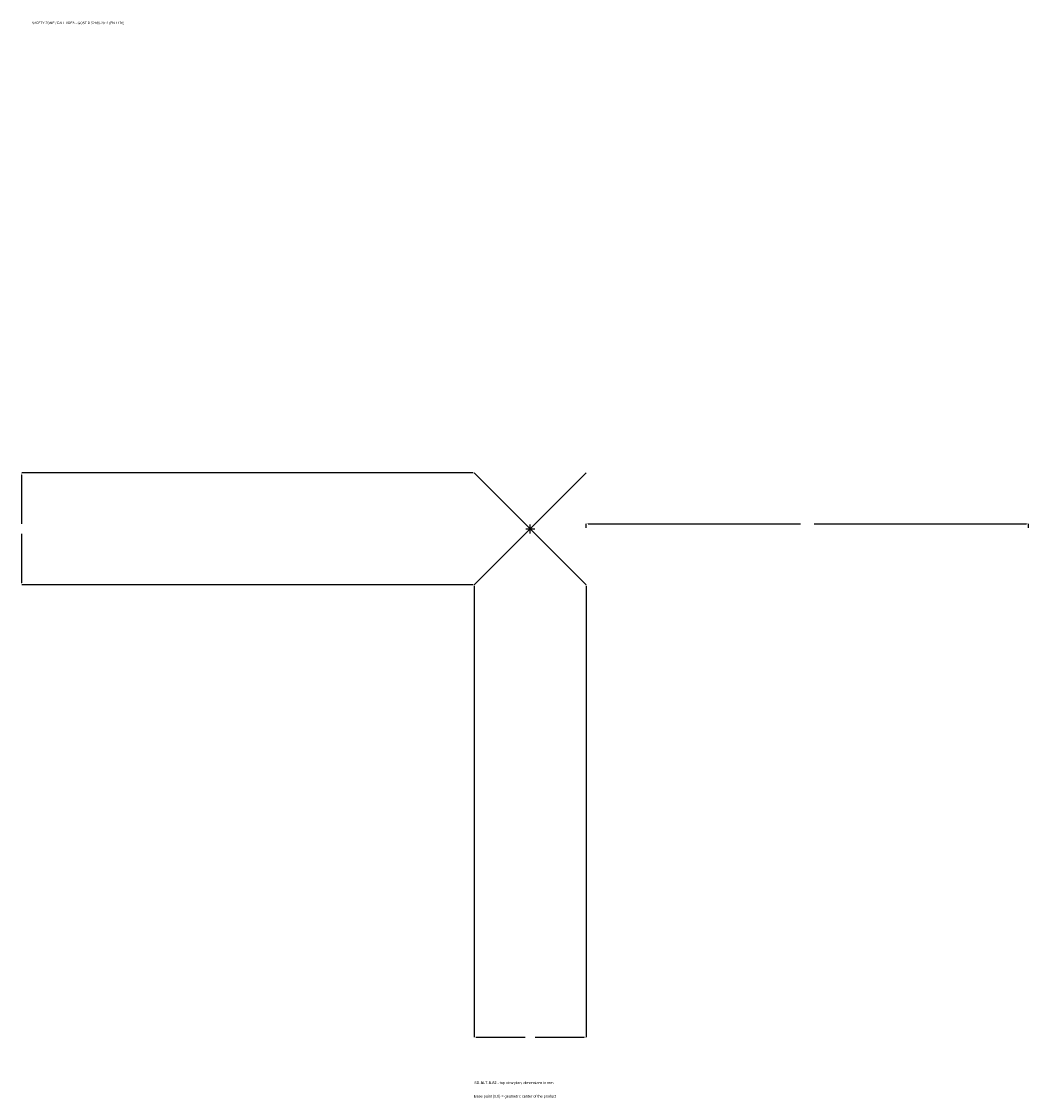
# Model space of a CAD drawing. Extents: x -1725 to 1690, y -1933 to 1722.
import ezdxf

# ---------------------------------------------------------------- set-up
doc = ezdxf.new("R2010")
doc.units = 0
for name, color, linetype in [('GP_MAF_zona_bezopasnosti', 1, 'Continuous'), ('ZSK_DANNYE', 3, 'Continuous'), ('ZSK_KONTUR', 7, 'Continuous'), ('ZSK_RAZMERY', 8, 'Continuous')]:
    doc.layers.add(name, color=color, linetype=linetype)
doc.dimstyles.new('ORION', dxfattribs={"dimtxt": 11.4, "dimasz": 6.84, "dimexe": 1.25, "dimexo": 3.42, "dimtad": 1, "dimcen": 2.5, "dimazin": 3, "dimtfac": 1, "dimtmove": 0, "dimatfit": 3})

# ---------------------------------------------------------------- blocks, each defined once
blk = doc.blocks.new('_CLOSEDFILLED')
at = {"color": 0, "linetype": 'BYBLOCK'}
blk.add_solid([(-1, 0.16), (0, 0), (-1, -0.16)], dxfattribs=at)
blk = doc.blocks.new('*D1')
for p, q in [((-190, -193.42), (-190, -1724.2)), ((190, -193.42), (190, -1724.2)), ((-183.16, -1724.2), (-17.1, -1724.2)), ((17.1, -1724.2), (183.16, -1724.2))]:
    blk.add_line(p, q)
at = {"layer": 'Defpoints'}
for p in [(-190, -190), (190, -190), (-190, -1724.2)]:
    blk.add_point(p, dxfattribs=at)
at = {"layer": 'ZSK_RAZMERY', "xscale": 6.84, "yscale": 6.84, "rotation": 180}
blk.add_blockref('_CLOSEDFILLED', (-190, -1724.2), dxfattribs=at)
at = {"layer": 'ZSK_RAZMERY', "xscale": 6.84, "yscale": 6.84}
blk.add_blockref('_CLOSEDFILLED', (190, -1724.2), dxfattribs=at)
blk = doc.blocks.new('*D2')
for p, q in [((-193.42, 190), (-1724.2, 190)), ((-1724.2, 17.1), (-1724.2, 183.16)), ((-1724.2, -183.16), (-1724.2, -17.1)), ((-193.42, -190), (-1724.2, -190))]:
    blk.add_line(p, q)
at = {"layer": 'Defpoints'}
for p in [(-190, 190), (-1724.2, -190), (-190, -190)]:
    blk.add_point(p, dxfattribs=at)
at = {"layer": 'ZSK_RAZMERY', "xscale": 6.84, "yscale": 6.84}
for p, rotation in [((-1724.2, 190), 90), ((-1724.2, -190), 270)]:
    blk.add_blockref('_CLOSEDFILLED', p, dxfattribs=dict(at, rotation=rotation))
blk = doc.blocks.new('*D3')
for p, q in [((190, 3.42), (190, 17.1)), ((196.84, 17.1), (917.2, 17.1)), ((962.8, 17.1), (1683.16, 17.1)), ((1690, 3.42), (1690, 17.1))]:
    blk.add_line(p, q)
at = {"layer": 'Defpoints'}
for p in [(190, 17.1), (190, 0), (1690, 0)]:
    blk.add_point(p, dxfattribs=at)
at = {"layer": 'ZSK_RAZMERY', "xscale": 6.84, "yscale": 6.84, "rotation": 180}
blk.add_blockref('_CLOSEDFILLED', (190, 17.1), dxfattribs=at)
at = {"layer": 'ZSK_RAZMERY', "xscale": 6.84, "yscale": 6.84}
blk.add_blockref('_CLOSEDFILLED', (1690, 17.1), dxfattribs=at)
blk = doc.blocks.new('B1')
at = {"layer": 'ZSK_KONTUR'}
for p, q in [((-190, -190), (190, 190)), ((-190, 190), (190, -190))]:
    blk.add_line(p, q, dxfattribs=at)
at = {"layer": 'ZSK_RAZMERY'}
for p, q in [((-15.2, 0), (15.2, 0)), ((0, -15.2), (0, 15.2))]:
    blk.add_line(p, q, dxfattribs=at)
at = {"layer": 'GP_MAF_zona_bezopasnosti', "color": 1}
blk.add_text('SAFETY ZONE / FALL AREA - GOST R 52169-2012 (EN 1176)', height=7.98, dxfattribs=at).set_placement((-1690, 1712.8))
at = {"layer": 'ZSK_RAZMERY'}
dim = blk.add_linear_dim(base=(-1724.2, -190), p1=(-190, -190), p2=(-190, 190), angle=90, dimstyle='ORION', dxfattribs=at)
dim.commit()
dim.dimension.update_dxf_attribs({"geometry": '*D2', "text_midpoint": (-1724.2, 0)})
for base, p1, p2, picture, middle in [((190, 17.1), (190, 0), (1690, 0), '*D3', (940, 17.1)), ((-190, -1724.2), (-190, -190), (190, -190), '*D1', (0, -1724.2))]:
    dim = blk.add_linear_dim(base=base, p1=p1, p2=p2, dimstyle='ORION', dxfattribs=at)
    dim.commit()
    dim.dimension.update_dxf_attribs({"geometry": picture, "text_midpoint": middle})

msp = doc.modelspace()

# ---------------------------------------------------------------- block references
msp.add_blockref('B1', (0, 0))

# ---------------------------------------------------------------- texts
at = {"layer": 'ZSK_DANNYE', "color": 3}
msp.add_text('SD-BLT-B-62 - top view plan, dimensions in mm', height=9.12, dxfattribs=at).set_placement((-190, -1883.8))
at = {"layer": 'ZSK_DANNYE', "color": 7}
msp.add_text('Base point (0,0) = geometric center of the product', height=9.12, dxfattribs=at).set_placement((-190, -1929.4))

doc.saveas('drawing.dxf')
